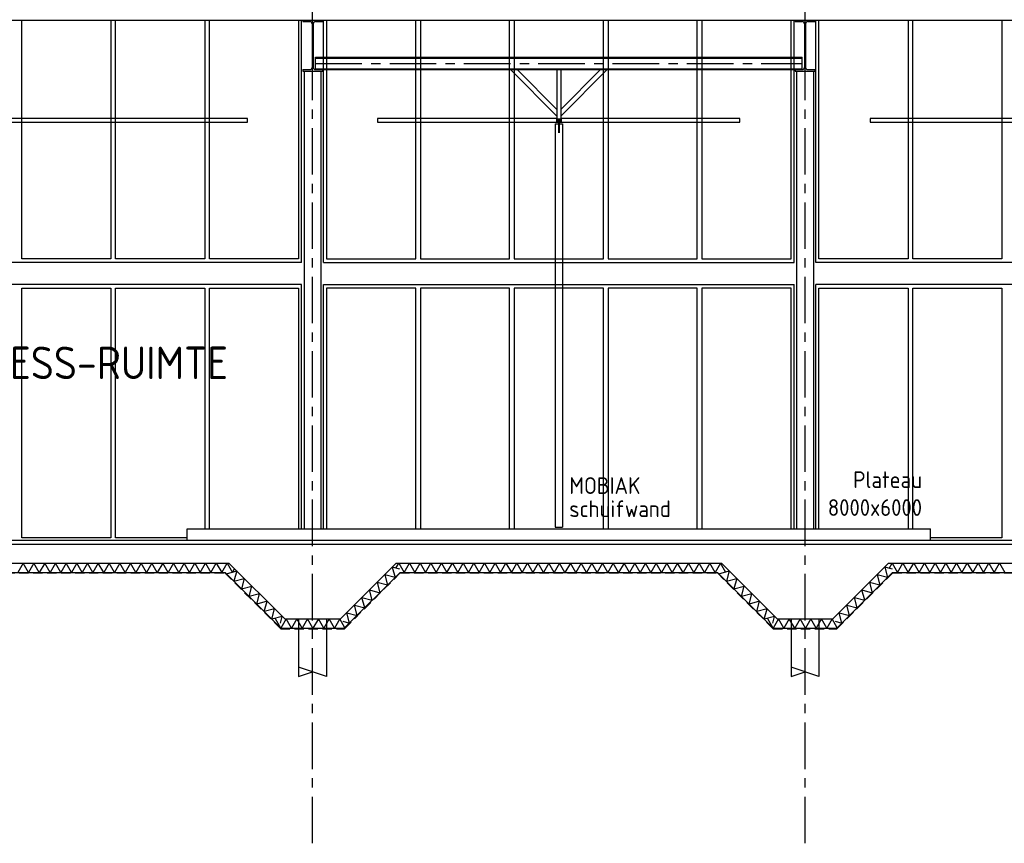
# Model space of a CAD drawing. Extents: x -2500 to 56900, y -500 to 41500.
# Tile 15 of 19: x 26812 to 37409, y 24846 to 33714. Entities that reach past the tile are written whole.
import ezdxf
from ezdxf.enums import TextEntityAlignment as Align

# ---------------------------------------------------------------- set-up
doc = ezdxf.new("R2010")
doc.units = 0
doc.header["$LTSCALE"] = 400
doc.header["$MEASUREMENT"] = 0
doc.linetypes.add('CENTER', pattern=[2, 1.25, -0.25, 0.25, -0.25])
doc.linetypes.add('HIDDEN', pattern=[0.375, 0.25, -0.125])
doc.layers.get('0').update_dxf_attribs({"color": 6, "linetype": 'CONTINUOUS'})
for name, color, linetype in [('1001-B', 1, 'CONTINUOUS'), ('1004-B', 1, 'CONTINUOUS'), ('1006-B', 7, 'CONTINUOUS'), ('2310-B', 15, 'CONTINUOUS'), ('2800-B', 4, 'CONTINUOUS'), ('3100-B', 40, 'CONTINUOUS'), ('3200-B', 40, 'CONTINUOUS'), ('4300-B', 142, 'CONTINUOUS'), ('4500-B', 142, 'CONTINUOUS'), ('5210-L', 1, 'CONTINUOUS')]:
    doc.layers.add(name, color=color, linetype=linetype)
doc.styles.get("Standard").update_dxf_attribs({"font": 'ISOCP.shx'})

# ---------------------------------------------------------------- blocks, each defined once
blk = doc.blocks.new('STDBCD17')
at = {"color": 0, "linetype": 'ByBlock', "lineweight": 25}
for p, q in [((-105, 275), (-105, 258)), ((-105, 275), (105, 275)), ((-105, 258), (-30, 258)), ((-6, 234), (-6, -234)), ((6, 234), (6, -234)), ((30, 258), (105, 258)), ((105, 275), (105, 258)), ((-105, -258), (-105, -275)), ((-105, -258), (-30, -258)), ((-105, -275), (105, -275)), ((30, -258), (105, -258)), ((105, -258), (105, -275))]:
    blk.add_line(p, q, dxfattribs=at)
for centre, start, end in [((-30, 234), 0, 90), ((30, 234), 90, 180), ((-30, -234), 270, 0), ((30, -234), 180, 270)]:
    blk.add_arc(centre, 24, start, end, dxfattribs=at)

msp = doc.modelspace()

# ---------------------------------------------------------------- linework, layer by layer
msp.add_line((32634.2, 32641.9), (32594.2, 32641.9))
at = {"layer": '1004-B', "linetype": 'CENTER'}
for p, q in [((29964.2, 24846.4), (29964.2, 38656.7)), ((35264.2, 24846.4), (35264.2, 38656.7))]:
    msp.add_line(p, q, dxfattribs=at)
at = {"layer": '2310-B'}
for p, q in [((25605.6, 27761.9), (29022.7, 27761.9)), ((29022.7, 27761.9), (29622.7, 27161.9)), ((30305.6, 27161.9), (30905.6, 27761.9)), ((30905.6, 27761.9), (34322.7, 27761.9)), ((34322.7, 27761.9), (34922.7, 27161.9)), ((35605.6, 27161.9), (36205.6, 27761.9)), ((36205.6, 27761.9), (39622.7, 27761.9)), ((29622.7, 27161.9), (30305.6, 27161.9)), ((34922.7, 27161.9), (35605.6, 27161.9))]:
    msp.add_line(p, q, dxfattribs=at)
at = {"layer": '2310-B', "linetype": 'HIDDEN'}
for p, q in [((25607.6, 27756.9), (29020.7, 27756.9)), ((29020.7, 27756.9), (29620.7, 27156.9)), ((30307.6, 27156.9), (30907.6, 27756.9)), ((30907.6, 27756.9), (34320.7, 27756.9)), ((34320.7, 27756.9), (34920.7, 27156.9)), ((35607.6, 27156.9), (36207.6, 27756.9)), ((36207.6, 27756.9), (39620.7, 27756.9)), ((29620.7, 27156.9), (30307.6, 27156.9)), ((34920.7, 27156.9), (35607.6, 27156.9))]:
    msp.add_line(p, q, dxfattribs=at)
at = {"layer": '2310-B'}
for points in [[(28639.4, 27761.9), (28581.6, 27861.9), (28523.9, 27761.9), (28466.2, 27861.9), (28408.4, 27761.9), (28350.7, 27861.9), (28293, 27761.9), (28235.2, 27861.9), (28177.5, 27761.9), (28119.7, 27861.9), (28062, 27761.9), (28004.3, 27861.9), (27946.5, 27761.9), (27888.8, 27861.9), (27831.1, 27761.9), (27773.3, 27861.9), (27715.6, 27761.9), (27657.9, 27861.9), (27600.1, 27761.9), (27542.4, 27861.9), (27484.7, 27761.9), (27426.9, 27861.9), (27369.2, 27761.9), (27311.5, 27861.9), (27253.7, 27761.9), (27196, 27861.9), (27138.3, 27761.9), (27080.5, 27861.9), (27022.8, 27761.9), (26965, 27861.9), (26907.3, 27761.9), (26849.6, 27861.9), (26791.8, 27761.9)], [(28639.4, 27761.9), (28697.1, 27861.9), (28754.8, 27761.9), (28812.6, 27861.9), (28870.3, 27761.9), (28928, 27861.9), (28985.8, 27761.9), (29043.5, 27861.9), (29101.2, 27761.9), (29124.3, 27801.8)], [(29035.8, 27748.8), (29147.3, 27778.7), (29117.4, 27667.2), (29228.9, 27697.1), (29199.1, 27585.5), (29310.6, 27615.4)], [(30904.2, 27797.5), (30821.8, 27819.5), (30851.7, 27708), (30740.2, 27737.9), (30770.1, 27626.4), (30658.5, 27656.2), (30688.4, 27544.7)], [(30860.6, 27809.2), (30891, 27861.9), (30948.8, 27761.9), (31006.5, 27861.9), (31064.2, 27761.9), (31122, 27861.9), (31179.7, 27761.9), (31237.4, 27861.9), (31295.2, 27761.9), (31352.9, 27861.9), (31410.6, 27761.9), (31468.4, 27861.9), (31526.1, 27761.9), (31583.8, 27861.9), (31641.6, 27761.9), (31699.3, 27861.9), (31757.1, 27761.9), (31814.8, 27861.9), (31872.5, 27761.9), (31872.5, 27761.9), (31930.3, 27861.9), (31988, 27761.9), (32045.7, 27861.9), (32103.5, 27761.9), (32161.2, 27861.9), (32218.9, 27761.9), (32276.7, 27861.9), (32334.4, 27761.9)], [(34412.9, 27761.9), (34355.1, 27861.9), (34297.4, 27761.9), (34239.7, 27861.9), (34181.9, 27761.9), (34124.2, 27861.9), (34066.5, 27761.9), (34008.7, 27861.9), (33951, 27761.9), (33893.2, 27861.9), (33835.5, 27761.9), (33777.8, 27861.9), (33720, 27761.9), (33662.3, 27861.9), (33604.6, 27761.9), (33546.8, 27861.9), (33489.1, 27761.9), (33431.4, 27861.9), (33373.6, 27761.9), (33315.9, 27861.9), (33258.2, 27761.9), (33200.4, 27861.9), (33142.7, 27761.9), (33085, 27861.9), (33027.2, 27761.9), (32969.5, 27861.9), (32911.8, 27761.9), (32854, 27861.9), (32796.3, 27761.9), (32796.3, 27761.9), (32738.5, 27861.9), (32680.8, 27761.9), (32623.1, 27861.9), (32565.3, 27761.9), (32507.6, 27861.9), (32449.9, 27761.9), (32392.1, 27861.9), (32334.4, 27761.9)], [(34335.8, 27748.8), (34447.3, 27778.7), (34417.4, 27667.2), (34528.9, 27697.1), (34499.1, 27585.5), (34610.6, 27615.4)], [(36204.2, 27797.5), (36121.8, 27819.5), (36151.7, 27708), (36040.2, 27737.9), (36070.1, 27626.4), (35958.5, 27656.2), (35988.4, 27544.7)], [(36170.7, 27806.5), (36202.6, 27861.9), (36260.4, 27761.9), (36318.1, 27861.9), (36375.9, 27761.9), (36433.6, 27861.9), (36491.3, 27761.9), (36549.1, 27861.9), (36606.8, 27761.9), (36664.5, 27861.9), (36722.3, 27761.9), (36780, 27861.9), (36837.7, 27761.9), (36895.5, 27861.9), (36953.2, 27761.9), (37010.9, 27861.9), (37068.7, 27761.9), (37126.4, 27861.9), (37184.1, 27761.9), (37241.9, 27861.9), (37299.6, 27761.9), (37357.4, 27861.9), (37415.1, 27761.9)], [(29617.5, 27215.2), (29637.2, 27288.8), (29525.7, 27258.9), (29555.5, 27370.5), (29444, 27340.6), (29473.9, 27452.1), (29362.4, 27422.2), (29392.2, 27533.8), (29280.7, 27503.9), (29310.6, 27615.4)], [(30288.2, 27237.8), (30361.8, 27218.1), (30331.9, 27329.6), (30443.5, 27299.8), (30413.6, 27411.3), (30525.1, 27381.4), (30495.2, 27492.9), (30606.8, 27463.1), (30576.9, 27574.6), (30688.4, 27544.7)], [(34917.5, 27215.2), (34937.2, 27288.8), (34825.7, 27258.9), (34855.5, 27370.5), (34744, 27340.6), (34773.9, 27452.1), (34662.4, 27422.2), (34692.2, 27533.8), (34580.7, 27503.9), (34610.6, 27615.4)], [(35588.2, 27237.8), (35661.8, 27218.1), (35631.9, 27329.6), (35743.5, 27299.8), (35713.6, 27411.3), (35825.1, 27381.4), (35795.2, 27492.9), (35906.8, 27463.1), (35876.9, 27574.6), (35988.4, 27544.7)], [(30311.4, 27167.7), (30257, 27261.9), (30199.2, 27161.9), (30141.5, 27261.9), (30083.8, 27161.9), (30026, 27261.9), (29968.3, 27161.9), (29910.6, 27261.9), (29852.8, 27161.9), (29795.1, 27261.9), (29737.4, 27161.9), (29679.6, 27261.9), (29621.9, 27161.9), (29564.2, 27261.9)], [(35611.4, 27167.7), (35557, 27261.9), (35499.2, 27161.9), (35441.5, 27261.9), (35383.8, 27161.9), (35326, 27261.9), (35268.3, 27161.9), (35210.6, 27261.9), (35152.8, 27161.9), (35095.1, 27261.9), (35037.4, 27161.9), (34979.6, 27261.9), (34921.9, 27161.9), (34864.2, 27261.9)]]:
    msp.add_lwpolyline(points, dxfattribs=at)
at = {"layer": '2800-B'}
for p, q in [((19391.9, 33709.9), (45954.2, 33709.9)), ((45964.2, 28061.9), (5514.2, 28061.9)), ((25564.2, 27861.9), (29064.2, 27861.9)), ((29064.2, 27861.9), (29664.2, 27261.9)), ((30264.2, 27261.9), (30864.2, 27861.9)), ((30864.2, 27861.9), (34364.2, 27861.9)), ((34364.2, 27861.9), (34964.2, 27261.9)), ((35564.2, 27261.9), (36164.2, 27861.9)), ((36164.2, 27861.9), (39664.2, 27861.9)), ((29664.2, 27261.9), (30264.2, 27261.9)), ((29814.2, 27261.9), (29814.2, 26641.6)), ((30114.2, 27261.9), (30114.2, 26641.6)), ((34964.2, 27261.9), (35564.2, 27261.9)), ((35114.2, 27261.9), (35114.2, 26641.6)), ((35414.2, 27261.9), (35414.2, 26641.6)), ((30114.2, 26641.6), (29814.2, 26741.6)), ((35414.2, 26641.6), (35114.2, 26741.6)), ((29814.2, 26641.6), (29964.2, 26691.6)), ((35114.2, 26641.6), (35264.2, 26691.6))]:
    msp.add_line(p, q, dxfattribs=at)
at = {"layer": '2800-B', "color": 2}
for p, q in [((29874.2, 33159.9), (29874.2, 28231.9)), ((30054.2, 33159.9), (30054.2, 28231.9)), ((35174.2, 33159.9), (35174.2, 28231.9)), ((35354.2, 33159.9), (35354.2, 28231.9))]:
    msp.add_line(p, q, dxfattribs=at)
at = {"layer": '3100-B', "color": 8}
for p, q in [((29846.2, 31099.9), (29846.2, 33709.9)), ((30082.2, 31099.9), (30082.2, 33709.9)), ((35146.2, 31099.9), (35146.2, 33709.9)), ((35382.2, 31099.9), (35382.2, 33709.9)), ((29993.7, 33310.1), (35234.6, 33310.1)), ((29993.7, 33177.1), (29993.7, 33310.1)), ((29993.7, 33301.6), (35234.6, 33301.6)), ((35234.6, 33177.1), (35234.6, 33310.1)), ((29993.7, 33185.6), (35234.6, 33185.6)), ((29993.7, 33177.1), (35234.6, 33177.1)), ((32094.2, 33177.1), (32594.2, 32677.1)), ((32164.9, 33177.1), (32594.2, 32747.8)), ((32594.2, 33177.1), (32594.2, 32641.9)), ((32634.2, 33177.1), (32634.2, 32641.9)), ((33134.2, 33177.1), (32634.2, 32677.1)), ((33063.4, 33177.1), (32634.2, 32747.8)), ((29846.2, 28231.9), (29846.2, 30863.9)), ((30082.2, 28231.9), (30082.2, 30863.9)), ((35146.2, 28231.9), (35146.2, 30863.9)), ((35382.2, 28231.9), (35382.2, 30863.9))]:
    msp.add_line(p, q, dxfattribs=at)
at = {"layer": '3100-B', "color": 8, "linetype": 'CENTER'}
msp.add_line((29993.7, 33243.6), (35234.6, 33243.6), dxfattribs=at)
at = {"layer": '3100-B', "color": 8}
for points in [[(27794.2, 33709.9), (27794.2, 31139.9), (26834.2, 31139.9), (26834.2, 33709.9)], [(28804.2, 33709.9), (28804.2, 31139.9), (27844.2, 31139.9), (27844.2, 33709.9)], [(29814.2, 33709.9), (29814.2, 31139.9), (28854.2, 31139.9), (28854.2, 33709.9)], [(30114.2, 33709.9), (30114.2, 31139.9), (31074.2, 31139.9), (31074.2, 33709.9)], [(31124.2, 33709.9), (31124.2, 31139.9), (32084.2, 31139.9), (32084.2, 33709.9)], [(32134.2, 33709.9), (32134.2, 31139.9), (33094.2, 31139.9), (33094.2, 33709.9)], [(33144.2, 33709.9), (33144.2, 31139.9), (34104.2, 31139.9), (34104.2, 33709.9)], [(34154.2, 33709.9), (34154.2, 31139.9), (35114.2, 31139.9), (35114.2, 33709.9)], [(36374.2, 33709.9), (36374.2, 31139.9), (35414.2, 31139.9), (35414.2, 33709.9)], [(37384.2, 33709.9), (37384.2, 31139.9), (36424.2, 31139.9), (36424.2, 33709.9)], [(32604.2, 32611.9), (32604.2, 32613.9), (32596.2, 32613.9), (32596.2, 32639.9), (32632.2, 32639.9), (32632.2, 32613.9), (32624.2, 32613.9), (32624.2, 32611.9), (32634.2, 32611.9), (32634.2, 32641.9), (32594.2, 32641.9), (32594.2, 32611.9), (32604.2, 32611.9)], [(29846.2, 31099.9), (24782.2, 31099.9)], [(30082.2, 31099.9), (35146.2, 31099.9)], [(40446.2, 31099.9), (35382.2, 31099.9)], [(29846.2, 30863.9), (24782.2, 30863.9)], [(30082.2, 30863.9), (35146.2, 30863.9)], [(40446.2, 30863.9), (35382.2, 30863.9)], [(28614.2, 28136.9), (27844.2, 28136.9), (27844.2, 30823.9), (28804.2, 30823.9), (28804.2, 28231.9)], [(28854.2, 28231.9), (28854.2, 30823.9), (29814.2, 30823.9), (29814.2, 28231.9)], [(31074.2, 28231.9), (31074.2, 30823.9), (30114.2, 30823.9), (30114.2, 28231.9)], [(32084.2, 28231.9), (32084.2, 30823.9), (31124.2, 30823.9), (31124.2, 28231.9)], [(33094.2, 28231.9), (33094.2, 30823.9), (32134.2, 30823.9), (32134.2, 28231.9)], [(34104.2, 28231.9), (34104.2, 30823.9), (33144.2, 30823.9), (33144.2, 28231.9)], [(35114.2, 28231.9), (35114.2, 30823.9), (34154.2, 30823.9), (34154.2, 28231.9)], [(35414.2, 28231.9), (35414.2, 30823.9), (36374.2, 30823.9), (36374.2, 28231.9)], [(36424.2, 28231.9), (36424.2, 30823.9), (37384.2, 30823.9), (37384.2, 28136.9), (36614.2, 28136.9)]]:
    msp.add_lwpolyline(points, dxfattribs=at)
msp.add_lwpolyline([(26834.2, 30823.9), (27794.2, 30823.9), (27794.2, 28136.9), (26834.2, 28136.9)], close=True, dxfattribs=at)
at = {"layer": '3200-B'}
for p, q in [((32574.2, 32591.9), (32654.2, 32591.9)), ((32574.2, 32591.9), (32574.2, 28251.9)), ((32606.7, 32627.6), (32604.2, 32627.6)), ((32606.7, 32622.6), (32604.2, 32622.6)), ((32611.2, 32617.6), (32611.2, 32497.4)), ((32617.2, 32617.6), (32617.2, 32497.4)), ((32621.7, 32627.6), (32624.2, 32627.6)), ((32621.7, 32622.6), (32624.2, 32622.6)), ((32654.2, 32591.9), (32654.2, 28251.9)), ((32574.2, 28251.9), (32654.2, 28251.9))]:
    msp.add_line(p, q, dxfattribs=at)
for points in [[(32597.9, 32616.4), (32596.7, 32616.4), (32596.7, 32633.9), (32597.9, 32633.9)], [(32604.2, 32616.4), (32602.9, 32616.4), (32602.9, 32633.9), (32604.2, 32633.9)], [(32606.7, 32620.1), (32609.2, 32620.1), (32609.2, 32630.1), (32606.7, 32630.1)], [(32609.2, 32617.6), (32619.2, 32617.6), (32619.2, 32632.6), (32609.2, 32632.6)], [(32619.2, 32620.1), (32621.7, 32620.1), (32621.7, 32630.1), (32619.2, 32630.1)], [(32624.2, 32616.4), (32625.4, 32616.4), (32625.4, 32633.9), (32624.2, 32633.9)], [(32630.4, 32616.4), (32631.7, 32616.4), (32631.7, 32633.9), (32630.4, 32633.9)]]:
    msp.add_lwpolyline(points, close=True, dxfattribs=at)
for centre in [(32600.4, 32616.4), (32627.9, 32616.4)]:
    msp.add_circle(centre, 2.5, dxfattribs=at)
for centre in [(32600.4, 32633.9), (32627.9, 32633.9)]:
    msp.add_arc(centre, 2.5, 180, 0, dxfattribs=at)
at = {"layer": '4300-B'}
for p, q in [((28614.2, 28111.9), (28614.2, 28231.9)), ((28614.2, 28231.9), (36614.2, 28231.9)), ((36614.2, 28111.9), (36614.2, 28231.9)), ((19461.9, 28111.9), (45764.2, 28111.9))]:
    msp.add_line(p, q, dxfattribs=at)
at = {"layer": '4500-B'}
for p, q in [((32589.2, 32651.9), (32589.2, 32611.9)), ((32639.2, 32651.9), (32639.2, 32611.9))]:
    msp.add_line(p, q, dxfattribs=at)
for points in [[(25364.2, 32611.9), (29264.2, 32611.9), (29264.2, 32651.9), (25364.2, 32651.9)], [(35964.2, 32611.9), (39864.2, 32611.9), (39864.2, 32651.9), (35964.2, 32651.9)]]:
    msp.add_lwpolyline(points, close=True, dxfattribs=at)
for points in [[(32589.2, 32651.9), (30664.2, 32651.9), (30664.2, 32611.9), (32589.2, 32611.9)], [(32639.2, 32611.9), (34564.2, 32611.9), (34564.2, 32651.9), (32639.2, 32651.9)]]:
    msp.add_lwpolyline(points, dxfattribs=at)

# ---------------------------------------------------------------- block references
at = {"layer": '2800-B'}
for p in [(29964.2, 33434.9), (35264.2, 33434.9)]:
    msp.add_blockref('STDBCD17', p, dxfattribs=at)

# ---------------------------------------------------------------- texts
at = {"layer": '1001-B'}
for s, p in [('Plateau', (36523.7, 28761.5)), ('8000x6000', (36523.7, 28461.5))]:
    msp.add_text(s, height=180, dxfattribs=at).set_placement(p, align=Align.MIDDLE_RIGHT)
at = {"layer": '1006-B', "linetype": 'Continuous'}
msp.add_text('FITNESS-RUIMTE', height=350, dxfattribs=at).set_placement((27457.3, 30019.3), align=Align.MIDDLE_CENTER)
at = {"layer": '5210-L'}
for s, p in [('MOBIAK', (32727.1, 28608.1)), ('schuifwand', (32727.1, 28358.1))]:
    msp.add_text(s, height=180, dxfattribs=at).set_placement(p)

doc.saveas('drawing.dxf')
